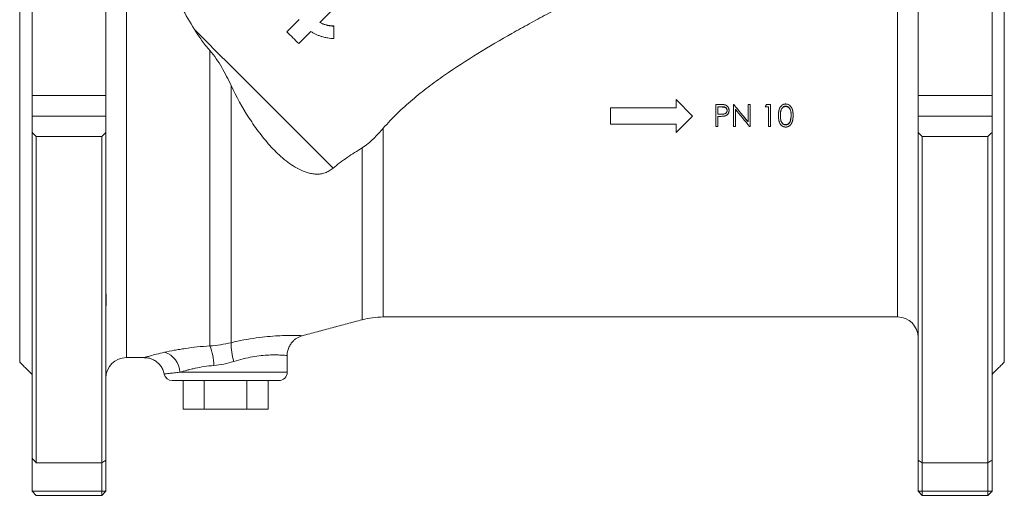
# Model space of a CAD drawing. Header units: millimetres. Extents: x 436 to 1001, y 323 to 860.
# Tile 3 of 5: x 436 to 676, y 600 to 716. Entities that reach past the tile are written whole.
import ezdxf

# ---------------------------------------------------------------- set-up
doc = ezdxf.new("R2010")
doc.units = ezdxf.units.MM

msp = doc.modelspace()

# ---------------------------------------------------------------- linework, layer by layer
at = {"color": 7, "linetype": 'Continuous', "lineweight": 15}
for p, q in [((439, 697.39), (439, 784.89)), ((457, 697.39), (457, 784.89)), ((655, 697.39), (655, 784.89)), ((673, 697.39), (673, 784.89)), ((436, 692.39), (436, 752.39)), ((676, 692.39), (676, 752.39)), ((462, 633.48), (462, 747.63)), ((650, 692.39), (650, 741.39)), ((509.18, 715.2), (518.67, 724.69)), ((504.12, 715.9), (501.15, 712.92)), ((504.03, 710.05), (507, 713.02)), ((482.37, 636.33), (482.37, 708.36)), ((487.54, 637.11), (487.54, 699.83)), ((439, 697.39), (457, 697.39)), ((439, 697.39), (439, 692.39)), ((457, 692.39), (457, 697.39)), ((596, 696.39), (596, 694.39)), ((600, 692.39), (596, 696.39)), ((655, 697.39), (673, 697.39)), ((655, 697.39), (655, 692.39)), ((673, 692.39), (673, 697.39)), ((580, 694.39), (580, 690.39)), ((596, 694.39), (580, 694.39)), ((605.67, 695.2), (606.7, 695.2)), ((605.67, 689.84), (605.67, 695.2)), ((607.1, 694.65), (606.14, 694.65)), ((606.14, 692.86), (606.14, 694.65)), ((607.1, 694.6), (606.14, 694.6)), ((609.98, 689.84), (609.98, 695.2)), ((609.98, 695.2), (610.08, 695.2)), ((610.45, 689.84), (610.45, 694.05)), ((613.55, 690.98), (613.55, 695.2)), ((613.55, 695.2), (614.02, 695.2)), ((614.02, 689.84), (614.02, 695.2)), ((618.53, 694.65), (617.72, 694.65)), ((618.53, 694.6), (617.72, 694.6)), ((618.03, 695.2), (619, 695.2)), ((618.53, 689.84), (618.53, 694.65)), ((619, 689.84), (619, 695.2)), ((436, 632.39), (436, 692.39)), ((439, 692.39), (457, 692.39)), ((439, 688.35), (439, 692.39)), ((457, 692.39), (457, 688.35)), ((596, 688.39), (600, 692.39)), ((606.52, 692.32), (606.14, 692.32)), ((606.14, 689.84), (606.14, 692.32)), ((650, 643.39), (650, 692.39)), ((655, 692.39), (673, 692.39)), ((655, 688.35), (655, 692.39)), ((673, 692.39), (673, 688.35)), ((676, 632.39), (676, 692.39)), ((524.63, 643.39), (524.63, 689.44)), ((580, 690.39), (596, 690.39)), ((596, 690.39), (596, 688.39)), ((606.14, 689.84), (605.67, 689.84)), ((610.45, 689.84), (609.98, 689.84)), ((614.02, 689.84), (613.91, 689.84)), ((619, 689.84), (618.53, 689.84)), ((439, 608.93), (439, 688.35)), ((440, 687.39), (440, 607.84)), ((440, 687.39), (456, 687.39)), ((456, 607.84), (456, 687.39)), ((457, 688.35), (457, 608.49)), ((655, 608.49), (655, 688.35)), ((656, 687.39), (656, 607.84)), ((656, 687.39), (672, 687.39)), ((672, 607.84), (672, 687.39)), ((673, 688.35), (673, 608.49)), ((519.46, 642.71), (519.46, 684.62)), ((475.04, 629.89), (501.2, 629.89)), ((499.2, 627.89), (473.2, 627.89)), ((475.81, 620.89), (475.81, 627.89)), ((481, 620.89), (481, 627.89)), ((491.39, 620.89), (491.39, 627.89)), ((496.59, 620.89), (496.59, 627.89)), ((475.81, 620.89), (481, 620.89)), ((481, 620.89), (491.39, 620.89)), ((491.39, 620.89), (496.59, 620.89)), ((439, 608.93), (439, 600.89)), ((456, 607.84), (440, 607.84)), ((456, 600.89), (456, 607.84)), ((457, 608.49), (457, 600.89)), ((655, 600.89), (655, 608.49)), ((656, 607.84), (672, 607.84)), ((656, 607.84), (656, 600.89)), ((672, 600.89), (672, 607.84)), ((673, 608.49), (673, 600.89)), ((439, 600.89), (456, 600.89)), ((439, 600.89), (440, 599.89)), ((456, 600.89), (457, 600.89)), ((456, 600.89), (456, 599.89)), ((456, 599.89), (457, 600.89)), ((655, 600.89), (656, 600.89)), ((655, 600.89), (656, 599.89)), ((656, 600.89), (672, 600.89)), ((656, 599.89), (656, 600.89)), ((673, 600.89), (672, 600.89)), ((672, 599.89), (672, 600.89)), ((672, 599.89), (673, 600.89)), ((456, 599.89), (440, 599.89)), ((672, 599.89), (656, 599.89))]:
    msp.add_line(p, q, dxfattribs=at)
at = {"color": 7, "linetype": 'Continuous', "lineweight": 15, "flags": 128}
for points in [[(512.4, 679.68), (509.83, 682.25), (507.17, 684.91), (504.43, 687.65), (501.63, 690.46), (498.77, 693.31), (495.88, 696.21), (492.96, 699.12), (490.04, 702.04), (487.13, 704.96), (484.24, 707.85), (481.38, 710.7), (478.58, 713.5)], [(504.03, 710.05), (503.67, 710.41), (503.31, 710.77), (502.95, 711.13), (502.59, 711.49), (502.23, 711.85), (501.87, 712.2), (501.51, 712.56), (501.15, 712.92)]]:
    msp.add_lwpolyline(points, dxfattribs=at)
at = {"color": 7, "linetype": 'Continuous', "lineweight": 15}
for centre, radius, start, end in [((524.63, 623.39), 20, 90, 105), ((650, 638.39), 5, 0, 90), ((470.87, 631.54), 12.46, 0.1518, 22.6207), ((504.81, 637.17), 17.27, 180.1809, 195.5837), ((469.71, 629.7), 5.34, 2.1088, 72.3991), ((462, 628.48), 5, 90, 180), ((473.2, 629.89), 2, 191.8077, 270), ((499.2, 629.89), 2, 270, 0)]:
    msp.add_arc(centre, radius, start, end, dxfattribs=at)
for points, knots in [([(462, 747.63), (462.17, 747.25), (462.34, 746.85), (462.73, 745.97), (462.93, 745.51), (463.58, 744.05), (464.05, 742.98), (465.09, 740.66), (465.65, 739.41), (466.56, 737.39), (466.88, 736.7), (467.53, 735.27), (467.86, 734.54), (468.89, 732.31), (469.61, 730.75), (471.14, 727.54), (471.94, 725.87), (473.21, 723.3), (473.65, 722.42), (474.56, 720.66), (475.02, 719.77), (476.45, 717.1), (477.46, 715.3), (478.58, 713.5)], [0, 0, 0, 0, 0.0625, 0.0625, 0.125, 0.125, 0.25, 0.25, 0.375, 0.375, 0.4375, 0.4375, 0.5, 0.5, 0.625, 0.625, 0.75, 0.75, 0.8125, 0.8125, 0.875, 0.875, 1, 1, 1, 1]), ([(524.63, 689.44), (525.71, 690.69), (526.85, 691.88), (528.63, 693.61), (529.23, 694.17), (530.46, 695.29), (531.09, 695.83), (532.99, 697.44), (534.27, 698.47), (536.88, 700.46), (538.21, 701.42), (542.21, 704.21), (544.93, 705.97), (550.43, 709.35), (553.2, 710.98), (557.39, 713.34), (558.79, 714.12), (561.59, 715.65), (563, 716.41), (567.21, 718.65), (570.01, 720.1), (575.57, 722.92), (578.33, 724.3), (583.79, 726.98), (586.5, 728.29), (589.16, 729.57)], [0, 0, 0, 0, 0.0625, 0.0625, 0.09375, 0.09375, 0.125, 0.125, 0.1875, 0.1875, 0.25, 0.25, 0.375, 0.375, 0.5, 0.5, 0.5625, 0.5625, 0.625, 0.625, 0.75, 0.75, 0.875, 0.875, 1, 1, 1, 1]), ([(512.49, 714.39), (511.9, 714.39), (511.33, 714.46), (510.21, 714.74), (509.67, 714.95), (509.16, 715.23)], [0, 0, 0, 0, 0.5, 0.5, 1, 1, 1, 1]), ([(512.55, 714.33), (512.46, 714.33), (512.3, 714.33), (512.05, 714.35), (511.8, 714.37), (511.55, 714.41), (511.3, 714.45), (511.06, 714.5), (510.75, 714.57), (510.39, 714.68), (509.98, 714.83), (509.58, 715), (509.32, 715.14), (509.18, 715.2)], [0, 0, 0, 0, 0.071501, 0.142788, 0.213949, 0.285075, 0.356253, 0.427572, 0.499121, 0.624279, 0.749164, 0.874248, 1, 1, 1, 1]), ([(482.37, 708.36), (481.65, 709.17), (480.98, 710.01), (480.04, 711.3), (479.73, 711.74), (479.14, 712.61), (478.86, 713.06), (478.58, 713.5)], [0, 0, 0, 0, 0.5, 0.5, 0.75, 0.75, 1, 1, 1, 1]), ([(507, 713.02), (507.1, 712.95), (507.31, 712.82), (507.74, 712.57), (508.28, 712.28), (508.96, 711.99), (509.74, 711.72), (510.46, 711.54), (511.18, 711.41), (511.71, 711.35), (512.2, 711.32), (512.44, 711.32), (512.56, 711.31)], [0, 0, 0, 0, 0.062733, 0.125416, 0.250661, 0.375927, 0.501019, 0.667576, 0.750831, 0.875471, 0.937728, 1, 1, 1, 1]), ([(487.54, 699.83), (486.83, 701.33), (486.07, 702.82), (484.81, 704.98), (484.37, 705.69), (483.42, 707.08), (482.91, 707.74), (482.37, 708.36)], [0, 0, 0, 0, 0.5, 0.5, 0.75, 0.75, 1, 1, 1, 1]), ([(487.54, 699.83), (488.85, 697.08), (490.3, 694.43), (492.33, 691.28), (492.75, 690.66), (493.6, 689.43), (494.04, 688.83), (495.4, 687.04), (496.34, 685.91), (498.32, 683.76), (499.37, 682.75), (501.05, 681.36), (501.63, 680.92), (502.82, 680.12), (503.44, 679.74), (504.73, 679.09), (505.39, 678.81), (506.42, 678.5), (506.78, 678.41), (507.5, 678.28), (507.87, 678.24), (508.6, 678.21), (508.97, 678.23), (509.72, 678.33), (510.08, 678.42), (510.79, 678.66), (511.14, 678.82), (511.8, 679.2), (512.12, 679.43), (512.4, 679.68)], [0, 0, 0, 0, 0.25, 0.25, 0.3125, 0.3125, 0.375, 0.375, 0.5, 0.5, 0.625, 0.625, 0.6875, 0.6875, 0.75, 0.75, 0.8125, 0.8125, 0.84375, 0.84375, 0.875, 0.875, 0.90625, 0.90625, 0.9375, 0.9375, 0.96875, 0.96875, 1, 1, 1, 1]), ([(606.7, 695.2), (606.82, 695.2), (606.93, 695.2), (607.02, 695.2), (607.03, 695.2), (607.05, 695.19), (607.05, 695.19), (607.07, 695.19), (607.07, 695.19), (607.11, 695.19), (607.13, 695.19), (607.18, 695.19), (607.21, 695.19), (607.24, 695.19), (607.26, 695.19), (607.27, 695.19), (607.28, 695.19), (607.29, 695.19), (607.29, 695.19), (607.3, 695.19), (607.3, 695.19), (607.36, 695.18), (607.42, 695.18), (607.49, 695.17), (607.52, 695.17), (607.55, 695.17), (607.56, 695.17), (607.58, 695.17), (607.58, 695.17), (607.59, 695.17), (607.59, 695.17), (607.6, 695.17), (607.6, 695.17), (607.63, 695.16), (607.65, 695.16), (607.69, 695.16), (607.7, 695.15), (607.72, 695.15), (607.73, 695.15), (607.74, 695.15), (607.74, 695.15), (607.79, 695.14), (607.84, 695.13), (607.9, 695.12)], [0, 0, 0, 0, 0.25, 0.25, 0.28125, 0.28125, 0.296875, 0.296875, 0.3125, 0.3125, 0.375, 0.375, 0.4375, 0.4375, 0.46875, 0.46875, 0.484375, 0.484375, 0.492188, 0.492188, 0.5, 0.5, 0.625, 0.625, 0.6875, 0.6875, 0.71875, 0.71875, 0.734375, 0.734375, 0.742188, 0.742188, 0.75, 0.75, 0.8125, 0.8125, 0.84375, 0.84375, 0.859375, 0.859375, 0.875, 0.875, 1, 1, 1, 1]), ([(608.43, 693.76), (608.43, 693.71), (608.43, 693.67), (608.42, 693.64), (608.42, 693.64), (608.42, 693.63), (608.42, 693.63), (608.42, 693.62), (608.42, 693.62), (608.42, 693.6), (608.42, 693.59), (608.41, 693.56), (608.41, 693.55), (608.39, 693.49), (608.38, 693.45), (608.35, 693.38), (608.33, 693.34), (608.3, 693.29), (608.29, 693.28), (608.27, 693.25), (608.26, 693.23), (608.22, 693.18), (608.19, 693.15), (608.13, 693.1), (608.1, 693.07), (608.04, 693.03), (608.01, 693.01), (607.94, 692.97), (607.9, 692.96), (607.83, 692.93), (607.79, 692.92), (607.75, 692.91), (607.75, 692.91), (607.75, 692.91), (607.75, 692.91), (607.74, 692.91), (607.74, 692.91), (607.72, 692.91), (607.71, 692.9), (607.68, 692.9), (607.66, 692.9), (607.63, 692.89), (607.62, 692.89), (607.6, 692.88), (607.59, 692.88), (607.56, 692.88), (607.54, 692.88), (607.51, 692.87), (607.49, 692.87), (607.46, 692.87), (607.44, 692.87), (607.39, 692.86), (607.35, 692.86), (607.29, 692.86), (607.28, 692.86), (607.26, 692.86), (607.26, 692.86), (607.25, 692.86), (607.24, 692.86), (607.22, 692.85), (607.21, 692.85), (607.15, 692.85), (607.11, 692.85), (607.06, 692.85)], [0, 0, 0, 0, 0.0625, 0.0625, 0.066406, 0.066406, 0.070312, 0.070312, 0.078125, 0.078125, 0.09375, 0.09375, 0.125, 0.125, 0.1875, 0.1875, 0.25, 0.25, 0.28125, 0.28125, 0.3125, 0.3125, 0.375, 0.375, 0.4375, 0.4375, 0.5, 0.5, 0.5625, 0.5625, 0.625, 0.625, 0.628906, 0.628906, 0.632812, 0.632812, 0.640625, 0.640625, 0.65625, 0.65625, 0.6875, 0.6875, 0.703125, 0.703125, 0.71875, 0.71875, 0.75, 0.75, 0.78125, 0.78125, 0.8125, 0.8125, 0.875, 0.875, 0.890625, 0.890625, 0.898438, 0.898438, 0.90625, 0.90625, 0.9375, 0.9375, 1, 1, 1, 1]), ([(607.1, 694.65), (607.2, 694.65), (607.27, 694.65), (607.33, 694.65), (607.33, 694.65), (607.34, 694.65), (607.34, 694.65), (607.35, 694.64), (607.35, 694.64), (607.37, 694.64), (607.38, 694.64), (607.41, 694.64), (607.43, 694.64), (607.48, 694.64), (607.52, 694.63), (607.56, 694.63), (607.56, 694.63), (607.57, 694.63), (607.57, 694.63), (607.58, 694.63), (607.58, 694.63), (607.6, 694.62), (607.61, 694.62), (607.64, 694.62), (607.66, 694.61), (607.71, 694.61), (607.75, 694.6), (607.78, 694.59), (607.78, 694.59), (607.79, 694.59), (607.79, 694.59), (607.8, 694.59), (607.8, 694.59), (607.82, 694.58), (607.83, 694.58), (607.85, 694.57), (607.87, 694.56), (607.93, 694.54), (607.96, 694.53), (608, 694.51), (608.01, 694.5), (608.02, 694.5), (608.03, 694.49), (608.05, 694.48), (608.07, 694.47), (608.11, 694.43), (608.14, 694.41), (608.22, 694.33), (608.27, 694.27), (608.32, 694.18), (608.33, 694.17), (608.35, 694.13), (608.36, 694.11), (608.38, 694.06), (608.39, 694.03), (608.41, 693.95), (608.42, 693.91), (608.42, 693.87), (608.42, 693.87), (608.42, 693.87), (608.42, 693.87), (608.42, 693.86), (608.43, 693.86), (608.43, 693.85), (608.43, 693.84), (608.43, 693.81), (608.43, 693.79), (608.43, 693.76)], [0, 0, 0, 0, 0.125, 0.125, 0.128906, 0.128906, 0.132812, 0.132812, 0.140625, 0.140625, 0.15625, 0.15625, 0.1875, 0.1875, 0.25, 0.25, 0.253906, 0.253906, 0.257812, 0.257812, 0.265625, 0.265625, 0.28125, 0.28125, 0.3125, 0.3125, 0.375, 0.375, 0.378906, 0.378906, 0.382812, 0.382812, 0.390625, 0.390625, 0.40625, 0.40625, 0.4375, 0.4375, 0.5, 0.5, 0.515625, 0.515625, 0.53125, 0.53125, 0.5625, 0.5625, 0.625, 0.625, 0.75, 0.75, 0.78125, 0.78125, 0.8125, 0.8125, 0.875, 0.875, 0.9375, 0.9375, 0.941406, 0.941406, 0.945312, 0.945312, 0.953125, 0.953125, 0.96875, 0.96875, 1, 1, 1, 1]), ([(607.1, 694.6), (607.18, 694.6), (607.33, 694.6), (607.55, 694.59), (607.78, 694.55), (607.99, 694.48), (608.18, 694.35), (608.32, 694.17), (608.4, 693.99), (608.43, 693.85), (608.43, 693.77), (608.43, 693.73)], [0, 0, 0, 0, 0.125199, 0.250382, 0.375509, 0.500389, 0.622866, 0.750062, 0.874867, 0.93741, 1, 1, 1, 1]), ([(608.9, 693.76), (608.9, 693.71), (608.9, 693.67), (608.9, 693.64), (608.9, 693.63), (608.9, 693.63), (608.9, 693.62), (608.9, 693.61), (608.9, 693.6), (608.89, 693.57), (608.89, 693.55), (608.89, 693.51), (608.88, 693.49), (608.88, 693.45), (608.87, 693.43), (608.86, 693.39), (608.86, 693.37), (608.85, 693.34), (608.85, 693.33), (608.85, 693.32), (608.85, 693.31), (608.84, 693.31), (608.84, 693.3), (608.82, 693.22), (608.79, 693.15), (608.74, 693.04), (608.72, 693.01), (608.68, 692.94), (608.65, 692.91), (608.58, 692.82), (608.53, 692.76), (608.44, 692.69), (608.41, 692.66), (608.36, 692.63), (608.35, 692.62), (608.32, 692.6), (608.3, 692.59), (608.25, 692.56), (608.22, 692.54), (608.17, 692.51), (608.15, 692.5), (608.11, 692.49), (608.09, 692.48), (608.06, 692.47), (608.04, 692.46), (608.01, 692.45), (608, 692.45), (607.99, 692.44), (607.98, 692.44), (607.98, 692.44), (607.98, 692.44), (607.97, 692.44), (607.97, 692.44), (607.94, 692.43), (607.9, 692.42), (607.85, 692.4)], [0, 0, 0, 0, 0.0625, 0.0625, 0.070312, 0.070312, 0.078125, 0.078125, 0.09375, 0.09375, 0.125, 0.125, 0.15625, 0.15625, 0.1875, 0.1875, 0.21875, 0.21875, 0.234375, 0.234375, 0.242188, 0.242188, 0.25, 0.25, 0.375, 0.375, 0.4375, 0.4375, 0.5, 0.5, 0.625, 0.625, 0.6875, 0.6875, 0.71875, 0.71875, 0.75, 0.75, 0.8125, 0.8125, 0.84375, 0.84375, 0.875, 0.875, 0.90625, 0.90625, 0.921875, 0.921875, 0.929688, 0.929688, 0.933594, 0.933594, 0.9375, 0.9375, 1, 1, 1, 1]), ([(608.9, 693.74), (608.9, 693.7), (608.9, 693.62), (608.88, 693.47), (608.83, 693.2), (608.65, 692.85), (608.36, 692.6), (608.11, 692.48), (607.97, 692.43), (607.89, 692.41), (607.85, 692.4)], [0, 0, 0, 0, 0.065305, 0.123687, 0.250647, 0.499931, 0.749322, 0.874613, 0.9373, 1, 1, 1, 1]), ([(607.9, 695.12), (607.92, 695.11), (607.94, 695.11), (607.97, 695.1), (607.98, 695.09), (607.99, 695.09), (607.99, 695.09), (608, 695.09), (608, 695.09), (608, 695.09), (608, 695.09), (608.04, 695.07), (608.07, 695.06), (608.15, 695.03), (608.18, 695.01), (608.23, 694.99), (608.25, 694.98), (608.28, 694.96), (608.29, 694.95), (608.37, 694.9), (608.43, 694.85), (608.51, 694.77), (608.54, 694.74), (608.59, 694.69), (608.62, 694.66), (608.66, 694.6), (608.68, 694.56), (608.71, 694.52), (608.72, 694.5), (608.74, 694.47), (608.74, 694.47), (608.75, 694.45), (608.76, 694.44), (608.8, 694.36), (608.82, 694.29), (608.85, 694.18), (608.86, 694.15), (608.88, 694.07), (608.88, 694.03), (608.89, 693.97), (608.89, 693.95), (608.9, 693.92), (608.9, 693.92), (608.9, 693.9), (608.9, 693.9), (608.9, 693.89), (608.9, 693.89), (608.9, 693.88), (608.9, 693.88), (608.9, 693.85), (608.9, 693.81), (608.9, 693.76)], [0, 0, 0, 0, 0.03125, 0.03125, 0.046875, 0.046875, 0.054688, 0.054688, 0.058594, 0.058594, 0.0625, 0.0625, 0.125, 0.125, 0.1875, 0.1875, 0.21875, 0.21875, 0.25, 0.25, 0.375, 0.375, 0.4375, 0.4375, 0.5, 0.5, 0.5625, 0.5625, 0.59375, 0.59375, 0.609375, 0.609375, 0.625, 0.625, 0.75, 0.75, 0.8125, 0.8125, 0.875, 0.875, 0.90625, 0.90625, 0.921875, 0.921875, 0.929688, 0.929688, 0.933594, 0.933594, 0.9375, 0.9375, 1, 1, 1, 1]), ([(620.95, 692.52), (620.95, 692.57), (620.95, 692.62), (620.95, 692.68), (620.95, 692.69), (620.95, 692.72), (620.95, 692.73), (620.95, 692.74), (620.95, 692.74), (620.95, 692.75), (620.95, 692.75), (620.95, 692.75), (620.95, 692.75), (620.95, 692.79), (620.96, 692.83), (620.96, 692.91), (620.96, 692.95), (620.97, 693.07), (620.97, 693.15), (620.98, 693.26), (620.99, 693.3), (620.99, 693.36), (621, 693.38), (621, 693.41), (621, 693.42), (621, 693.43), (621, 693.44), (621, 693.45), (621, 693.45), (621.01, 693.5), (621.02, 693.54), (621.03, 693.6), (621.03, 693.62), (621.03, 693.64), (621.04, 693.65), (621.04, 693.67), (621.04, 693.68), (621.06, 693.76), (621.07, 693.84), (621.12, 693.99), (621.14, 694.07), (621.18, 694.18), (621.19, 694.21), (621.22, 694.29), (621.24, 694.32), (621.29, 694.42), (621.32, 694.49), (621.39, 694.59), (621.41, 694.63), (621.44, 694.67), (621.46, 694.69), (621.47, 694.71), (621.48, 694.72), (621.49, 694.74), (621.5, 694.74), (621.55, 694.81), (621.61, 694.87), (621.67, 694.93), (621.69, 694.95), (621.72, 694.97), (621.73, 694.99), (621.76, 695.01), (621.78, 695.02), (621.81, 695.04), (621.82, 695.05), (621.87, 695.09), (621.9, 695.11), (621.95, 695.14), (621.97, 695.15), (622, 695.17), (622.02, 695.17), (622.07, 695.2), (622.1, 695.21), (622.16, 695.24), (622.18, 695.24), (622.2, 695.25), (622.21, 695.26), (622.23, 695.26), (622.24, 695.27), (622.29, 695.28), (622.33, 695.29), (622.38, 695.3), (622.4, 695.31), (622.44, 695.31), (622.46, 695.32), (622.5, 695.32), (622.52, 695.33), (622.54, 695.33), (622.55, 695.33), (622.57, 695.33), (622.57, 695.33), (622.58, 695.33), (622.58, 695.33), (622.59, 695.33), (622.59, 695.33), (622.62, 695.33), (622.65, 695.33), (622.71, 695.34)], [0, 0, 0, 0, 0.03125, 0.03125, 0.046875, 0.046875, 0.054688, 0.054688, 0.058594, 0.058594, 0.060547, 0.060547, 0.0625, 0.0625, 0.09375, 0.09375, 0.125, 0.125, 0.1875, 0.1875, 0.21875, 0.21875, 0.234375, 0.234375, 0.242188, 0.242188, 0.246094, 0.246094, 0.25, 0.25, 0.28125, 0.28125, 0.296875, 0.296875, 0.304688, 0.304688, 0.3125, 0.3125, 0.375, 0.375, 0.4375, 0.4375, 0.46875, 0.46875, 0.5, 0.5, 0.5625, 0.5625, 0.59375, 0.59375, 0.609375, 0.609375, 0.617188, 0.617188, 0.625, 0.625, 0.6875, 0.6875, 0.703125, 0.703125, 0.71875, 0.71875, 0.734375, 0.734375, 0.75, 0.75, 0.78125, 0.78125, 0.796875, 0.796875, 0.8125, 0.8125, 0.84375, 0.84375, 0.859375, 0.859375, 0.867188, 0.867188, 0.875, 0.875, 0.90625, 0.90625, 0.921875, 0.921875, 0.9375, 0.9375, 0.953125, 0.953125, 0.960938, 0.960938, 0.964844, 0.964844, 0.966797, 0.966797, 0.96875, 0.96875, 1, 1, 1, 1]), ([(621.42, 692.52), (621.42, 692.6), (621.42, 692.67), (621.42, 692.73), (621.42, 692.74), (621.42, 692.76), (621.42, 692.78), (621.43, 692.82), (621.43, 692.85), (621.43, 692.91), (621.43, 692.95), (621.44, 693.01), (621.44, 693.05), (621.45, 693.14), (621.45, 693.2), (621.46, 693.26), (621.46, 693.27), (621.46, 693.27), (621.46, 693.28), (621.46, 693.29), (621.46, 693.3), (621.47, 693.33), (621.47, 693.34), (621.47, 693.39), (621.48, 693.41), (621.48, 693.44), (621.48, 693.45), (621.49, 693.47), (621.49, 693.47), (621.49, 693.5), (621.49, 693.51), (621.5, 693.55), (621.51, 693.59), (621.52, 693.65), (621.53, 693.68), (621.54, 693.74), (621.55, 693.77), (621.56, 693.8), (621.57, 693.81), (621.57, 693.83), (621.57, 693.83), (621.58, 693.85), (621.58, 693.87), (621.6, 693.91), (621.61, 693.94), (621.67, 694.09), (621.73, 694.19), (621.8, 694.29), (621.81, 694.3), (621.82, 694.31), (621.82, 694.32), (621.84, 694.34), (621.85, 694.35), (621.88, 694.39), (621.9, 694.41), (621.96, 694.48), (622.01, 694.51), (622.06, 694.55), (622.07, 694.56), (622.08, 694.57), (622.08, 694.57), (622.1, 694.59), (622.12, 694.6), (622.16, 694.62), (622.18, 694.64), (622.26, 694.68), (622.31, 694.71), (622.38, 694.73), (622.4, 694.74), (622.43, 694.74), (622.44, 694.75), (622.48, 694.76), (622.51, 694.77), (622.54, 694.77), (622.54, 694.77), (622.55, 694.77), (622.55, 694.77), (622.55, 694.77), (622.56, 694.77), (622.56, 694.77), (622.57, 694.77), (622.59, 694.78), (622.6, 694.78), (622.65, 694.78), (622.68, 694.78), (622.72, 694.79)], [0, 0, 0, 0, 0.0625, 0.0625, 0.078125, 0.078125, 0.09375, 0.09375, 0.125, 0.125, 0.15625, 0.15625, 0.1875, 0.1875, 0.25, 0.25, 0.253906, 0.253906, 0.257812, 0.257812, 0.265625, 0.265625, 0.28125, 0.28125, 0.3125, 0.3125, 0.320312, 0.320312, 0.328125, 0.328125, 0.34375, 0.34375, 0.375, 0.375, 0.40625, 0.40625, 0.4375, 0.4375, 0.445312, 0.445312, 0.453125, 0.453125, 0.46875, 0.46875, 0.5, 0.5, 0.625, 0.625, 0.632812, 0.632812, 0.640625, 0.640625, 0.65625, 0.65625, 0.6875, 0.6875, 0.75, 0.75, 0.757812, 0.757812, 0.765625, 0.765625, 0.78125, 0.78125, 0.8125, 0.8125, 0.875, 0.875, 0.890625, 0.890625, 0.90625, 0.90625, 0.9375, 0.9375, 0.939453, 0.939453, 0.941406, 0.941406, 0.945312, 0.945312, 0.953125, 0.953125, 0.96875, 0.96875, 1, 1, 1, 1]), ([(621.42, 692.52), (621.42, 692.58), (621.42, 692.7), (621.43, 692.94), (621.45, 693.18), (621.48, 693.42), (621.51, 693.59), (621.56, 693.77), (621.64, 693.99), (621.76, 694.21), (621.91, 694.39), (622.05, 694.51), (622.2, 694.61), (622.37, 694.68), (622.54, 694.73), (622.66, 694.74), (622.72, 694.74)], [0, 0, 0, 0, 0.066016, 0.122712, 0.250152, 0.312691, 0.375225, 0.437749, 0.500268, 0.625082, 0.688697, 0.750034, 0.814415, 0.875036, 0.937485, 1, 1, 1, 1]), ([(622.71, 695.34), (622.73, 695.34), (622.75, 695.33), (622.78, 695.33), (622.79, 695.33), (622.8, 695.33), (622.81, 695.33), (622.81, 695.33), (622.81, 695.33), (622.82, 695.33), (622.82, 695.33), (622.84, 695.33), (622.86, 695.33), (622.9, 695.33), (622.92, 695.32), (623.01, 695.31), (623.09, 695.29), (623.24, 695.25), (623.31, 695.22), (623.41, 695.17), (623.45, 695.15), (623.5, 695.12), (623.52, 695.11), (623.55, 695.09), (623.56, 695.08), (623.7, 694.98), (623.82, 694.88), (623.96, 694.7), (624.01, 694.64), (624.08, 694.54), (624.1, 694.51), (624.14, 694.43), (624.16, 694.4), (624.2, 694.32), (624.21, 694.29), (624.24, 694.23), (624.24, 694.21), (624.26, 694.18), (624.27, 694.16), (624.29, 694.11), (624.3, 694.08), (624.32, 694.02), (624.33, 694), (624.34, 693.97), (624.34, 693.96), (624.34, 693.95), (624.34, 693.94), (624.35, 693.93), (624.35, 693.93), (624.37, 693.85), (624.39, 693.78), (624.42, 693.67), (624.42, 693.63), (624.44, 693.57), (624.44, 693.55), (624.44, 693.51), (624.45, 693.5), (624.45, 693.49), (624.45, 693.48), (624.45, 693.47), (624.45, 693.47), (624.46, 693.39), (624.47, 693.31), (624.49, 693.19), (624.49, 693.15), (624.5, 693.09), (624.5, 693.07), (624.5, 693.04), (624.5, 693.03), (624.5, 693.01), (624.5, 693), (624.51, 692.95), (624.51, 692.92), (624.51, 692.86), (624.51, 692.84), (624.51, 692.81), (624.51, 692.8), (624.51, 692.78), (624.51, 692.78), (624.51, 692.77), (624.51, 692.77), (624.51, 692.76), (624.51, 692.76), (624.52, 692.7), (624.52, 692.62), (624.52, 692.52)], [0, 0, 0, 0, 0.015625, 0.015625, 0.023438, 0.023438, 0.027344, 0.027344, 0.029297, 0.029297, 0.03125, 0.03125, 0.046875, 0.046875, 0.0625, 0.0625, 0.125, 0.125, 0.1875, 0.1875, 0.21875, 0.21875, 0.234375, 0.234375, 0.25, 0.25, 0.375, 0.375, 0.4375, 0.4375, 0.46875, 0.46875, 0.5, 0.5, 0.53125, 0.53125, 0.546875, 0.546875, 0.5625, 0.5625, 0.59375, 0.59375, 0.609375, 0.609375, 0.617188, 0.617188, 0.621094, 0.621094, 0.625, 0.625, 0.6875, 0.6875, 0.71875, 0.71875, 0.734375, 0.734375, 0.742188, 0.742188, 0.746094, 0.746094, 0.75, 0.75, 0.8125, 0.8125, 0.84375, 0.84375, 0.859375, 0.859375, 0.867188, 0.867188, 0.875, 0.875, 0.90625, 0.90625, 0.921875, 0.921875, 0.929688, 0.929688, 0.933594, 0.933594, 0.935547, 0.935547, 0.9375, 0.9375, 1, 1, 1, 1]), ([(622.72, 694.79), (622.8, 694.78), (622.86, 694.78), (622.9, 694.77), (622.9, 694.77), (622.91, 694.77), (622.91, 694.77), (622.92, 694.77), (622.92, 694.77), (622.93, 694.77), (622.94, 694.76), (622.96, 694.76), (622.97, 694.76), (623.02, 694.74), (623.05, 694.73), (623.08, 694.72), (623.09, 694.72), (623.1, 694.71), (623.11, 694.71), (623.13, 694.7), (623.14, 694.7), (623.18, 694.68), (623.21, 694.66), (623.25, 694.64), (623.27, 694.63), (623.29, 694.61), (623.3, 694.61), (623.34, 694.58), (623.37, 694.56), (623.44, 694.51), (623.48, 694.47), (623.57, 694.38), (623.61, 694.33), (623.65, 694.27), (623.66, 694.26), (623.67, 694.24), (623.68, 694.22), (623.7, 694.19), (623.72, 694.16), (623.76, 694.08), (623.79, 694.02), (623.82, 693.96), (623.82, 693.96), (623.82, 693.95), (623.82, 693.95), (623.82, 693.94), (623.83, 693.93), (623.83, 693.91), (623.84, 693.9), (623.86, 693.86), (623.87, 693.83), (623.89, 693.74), (623.91, 693.68), (623.93, 693.61), (623.93, 693.6), (623.94, 693.59), (623.94, 693.58), (623.95, 693.56), (623.95, 693.54), (623.96, 693.5), (623.96, 693.47), (623.98, 693.37), (623.99, 693.31), (624, 693.25), (624, 693.24), (624, 693.23), (624, 693.22), (624.01, 693.2), (624.01, 693.19), (624.01, 693.14), (624.02, 693.11), (624.03, 693), (624.03, 692.94), (624.04, 692.89), (624.04, 692.88), (624.04, 692.88), (624.04, 692.88), (624.04, 692.87), (624.04, 692.86), (624.04, 692.85), (624.04, 692.84), (624.04, 692.8), (624.04, 692.77), (624.04, 692.68), (624.05, 692.61), (624.05, 692.52)], [0, 0, 0, 0, 0.0625, 0.0625, 0.064453, 0.064453, 0.066406, 0.066406, 0.070312, 0.070312, 0.078125, 0.078125, 0.09375, 0.09375, 0.125, 0.125, 0.132812, 0.132812, 0.140625, 0.140625, 0.15625, 0.15625, 0.1875, 0.1875, 0.203125, 0.203125, 0.21875, 0.21875, 0.25, 0.25, 0.3125, 0.3125, 0.375, 0.375, 0.390625, 0.390625, 0.40625, 0.40625, 0.4375, 0.4375, 0.5, 0.5, 0.503906, 0.503906, 0.507812, 0.507812, 0.515625, 0.515625, 0.53125, 0.53125, 0.5625, 0.5625, 0.625, 0.625, 0.632812, 0.632812, 0.640625, 0.640625, 0.65625, 0.65625, 0.6875, 0.6875, 0.75, 0.75, 0.757812, 0.757812, 0.765625, 0.765625, 0.78125, 0.78125, 0.8125, 0.8125, 0.875, 0.875, 0.878906, 0.878906, 0.882812, 0.882812, 0.890625, 0.890625, 0.90625, 0.90625, 0.9375, 0.9375, 1, 1, 1, 1]), ([(622.72, 694.74), (622.78, 694.74), (622.9, 694.73), (623.08, 694.68), (623.24, 694.6), (623.39, 694.51), (623.53, 694.39), (623.68, 694.2), (623.82, 693.93), (623.92, 693.65), (623.97, 693.41), (624, 693.24), (624.02, 693.06), (624.04, 692.89), (624.04, 692.71), (624.05, 692.59), (624.05, 692.52)], [0, 0, 0, 0, 0.062514, 0.124963, 0.18745, 0.249947, 0.31242, 0.374907, 0.49978, 0.624757, 0.687831, 0.749828, 0.81237, 0.874912, 0.925015, 1, 1, 1, 1]), ([(607.85, 692.4), (607.84, 692.4), (607.82, 692.4), (607.81, 692.39), (607.8, 692.39), (607.79, 692.39), (607.78, 692.39), (607.75, 692.38), (607.72, 692.38), (607.67, 692.37), (607.64, 692.37), (607.6, 692.36), (607.58, 692.36), (607.56, 692.36), (607.56, 692.36), (607.55, 692.35), (607.55, 692.35), (607.54, 692.35), (607.53, 692.35), (607.48, 692.35), (607.43, 692.34), (607.35, 692.34), (607.33, 692.34), (607.31, 692.34), (607.3, 692.34), (607.29, 692.33), (607.28, 692.33), (607.24, 692.33), (607.22, 692.33), (607.13, 692.33), (607.08, 692.32), (606.99, 692.32), (606.97, 692.32), (606.93, 692.32), (606.92, 692.32), (606.91, 692.32), (606.91, 692.32), (606.9, 692.32), (606.9, 692.32), (606.89, 692.32), (606.88, 692.32), (606.78, 692.32), (606.66, 692.32), (606.52, 692.32)], [0, 0, 0, 0, 0.03125, 0.03125, 0.046875, 0.046875, 0.0625, 0.0625, 0.125, 0.125, 0.1875, 0.1875, 0.21875, 0.21875, 0.226562, 0.226562, 0.234375, 0.234375, 0.25, 0.25, 0.375, 0.375, 0.40625, 0.40625, 0.421875, 0.421875, 0.4375, 0.4375, 0.5, 0.5, 0.625, 0.625, 0.6875, 0.6875, 0.703125, 0.703125, 0.710938, 0.710938, 0.71875, 0.71875, 0.75, 0.75, 1, 1, 1, 1]), ([(622.71, 689.71), (622.68, 689.71), (622.66, 689.71), (622.63, 689.71), (622.62, 689.71), (622.61, 689.71), (622.6, 689.71), (622.6, 689.71), (622.6, 689.71), (622.59, 689.71), (622.59, 689.71), (622.57, 689.71), (622.55, 689.71), (622.52, 689.72), (622.5, 689.72), (622.44, 689.73), (622.4, 689.74), (622.35, 689.75), (622.33, 689.75), (622.3, 689.76), (622.29, 689.76), (622.27, 689.77), (622.26, 689.77), (622.21, 689.79), (622.18, 689.8), (622.11, 689.82), (622.08, 689.84), (622.02, 689.87), (622, 689.88), (621.97, 689.89), (621.95, 689.9), (621.9, 689.93), (621.87, 689.95), (621.78, 690.02), (621.72, 690.07), (621.65, 690.13), (621.63, 690.15), (621.61, 690.17), (621.59, 690.19), (621.56, 690.23), (621.53, 690.26), (621.49, 690.3), (621.48, 690.32), (621.46, 690.35), (621.45, 690.37), (621.41, 690.42), (621.39, 690.45), (621.35, 690.51), (621.33, 690.55), (621.3, 690.6), (621.29, 690.62), (621.28, 690.65), (621.27, 690.67), (621.23, 690.76), (621.2, 690.83), (621.16, 690.94), (621.14, 690.97), (621.12, 691.03), (621.12, 691.05), (621.11, 691.08), (621.11, 691.09), (621.1, 691.1), (621.1, 691.11), (621.1, 691.12), (621.1, 691.12), (621.08, 691.19), (621.06, 691.26), (621.04, 691.37), (621.03, 691.41), (621.02, 691.48), (621.02, 691.5), (621.02, 691.53), (621.01, 691.54), (621.01, 691.56), (621.01, 691.56), (621.01, 691.57), (621.01, 691.57), (621.01, 691.58), (621.01, 691.58), (620.99, 691.72), (620.97, 691.87), (620.96, 692.11), (620.96, 692.19), (620.95, 692.3), (620.95, 692.32), (620.95, 692.35), (620.95, 692.36), (620.95, 692.38), (620.95, 692.38), (620.95, 692.39), (620.95, 692.39), (620.95, 692.4), (620.95, 692.4), (620.95, 692.43), (620.95, 692.47), (620.95, 692.52)], [0, 0, 0, 0, 0.015625, 0.015625, 0.023438, 0.023438, 0.027344, 0.027344, 0.029297, 0.029297, 0.03125, 0.03125, 0.046875, 0.046875, 0.0625, 0.0625, 0.09375, 0.09375, 0.109375, 0.109375, 0.117188, 0.117188, 0.125, 0.125, 0.15625, 0.15625, 0.1875, 0.1875, 0.203125, 0.203125, 0.21875, 0.21875, 0.25, 0.25, 0.3125, 0.3125, 0.328125, 0.328125, 0.34375, 0.34375, 0.375, 0.375, 0.390625, 0.390625, 0.40625, 0.40625, 0.4375, 0.4375, 0.46875, 0.46875, 0.484375, 0.484375, 0.5, 0.5, 0.5625, 0.5625, 0.59375, 0.59375, 0.609375, 0.609375, 0.617188, 0.617188, 0.621094, 0.621094, 0.625, 0.625, 0.6875, 0.6875, 0.71875, 0.71875, 0.734375, 0.734375, 0.742188, 0.742188, 0.746094, 0.746094, 0.748047, 0.748047, 0.75, 0.75, 0.875, 0.875, 0.9375, 0.9375, 0.953125, 0.953125, 0.960938, 0.960938, 0.964844, 0.964844, 0.966797, 0.966797, 0.96875, 0.96875, 1, 1, 1, 1]), ([(622.72, 690.26), (622.68, 690.26), (622.65, 690.26), (622.6, 690.26), (622.59, 690.27), (622.57, 690.27), (622.57, 690.27), (622.56, 690.27), (622.55, 690.27), (622.55, 690.27), (622.55, 690.27), (622.51, 690.28), (622.49, 690.28), (622.43, 690.3), (622.4, 690.31), (622.31, 690.34), (622.26, 690.36), (622.15, 690.42), (622.1, 690.46), (622.03, 690.51), (622.01, 690.53), (621.97, 690.56), (621.96, 690.57), (621.94, 690.59), (621.93, 690.6), (621.9, 690.63), (621.88, 690.66), (621.85, 690.69), (621.84, 690.71), (621.82, 690.73), (621.81, 690.74), (621.78, 690.78), (621.76, 690.81), (621.74, 690.84), (621.73, 690.86), (621.72, 690.88), (621.71, 690.89), (621.69, 690.93), (621.68, 690.96), (621.65, 691), (621.65, 691.02), (621.64, 691.05), (621.63, 691.06), (621.6, 691.13), (621.58, 691.19), (621.55, 691.28), (621.54, 691.3), (621.53, 691.35), (621.53, 691.36), (621.52, 691.39), (621.52, 691.4), (621.5, 691.47), (621.49, 691.53), (621.48, 691.61), (621.48, 691.63), (621.47, 691.65), (621.47, 691.66), (621.47, 691.68), (621.47, 691.69), (621.46, 691.72), (621.46, 691.75), (621.45, 691.83), (621.45, 691.89), (621.44, 691.99), (621.44, 692.03), (621.43, 692.1), (621.43, 692.13), (621.43, 692.22), (621.42, 692.28), (621.42, 692.36), (621.42, 692.37), (621.42, 692.4), (621.42, 692.41), (621.42, 692.45), (621.42, 692.48), (621.42, 692.52)], [0, 0, 0, 0, 0.03125, 0.03125, 0.046875, 0.046875, 0.054688, 0.054688, 0.058594, 0.058594, 0.0625, 0.0625, 0.09375, 0.09375, 0.125, 0.125, 0.1875, 0.1875, 0.25, 0.25, 0.28125, 0.28125, 0.296875, 0.296875, 0.3125, 0.3125, 0.34375, 0.34375, 0.359375, 0.359375, 0.375, 0.375, 0.40625, 0.40625, 0.421875, 0.421875, 0.4375, 0.4375, 0.46875, 0.46875, 0.484375, 0.484375, 0.5, 0.5, 0.5625, 0.5625, 0.59375, 0.59375, 0.609375, 0.609375, 0.625, 0.625, 0.6875, 0.6875, 0.703125, 0.703125, 0.710938, 0.710938, 0.71875, 0.71875, 0.75, 0.75, 0.8125, 0.8125, 0.84375, 0.84375, 0.875, 0.875, 0.9375, 0.9375, 0.953125, 0.953125, 0.96875, 0.96875, 1, 1, 1, 1]), ([(621.44, 692.11), (621.45, 692), (621.46, 691.66), (621.56, 691.2), (621.79, 690.78), (622.04, 690.52), (622.36, 690.34), (622.6, 690.31), (622.72, 690.3)], [0, 0, 0, 0, 0.130296, 0.416309, 0.562142, 0.708419, 0.854305, 1, 1, 1, 1]), ([(624.52, 692.52), (624.52, 692.47), (624.52, 692.43), (624.52, 692.4), (624.52, 692.4), (624.52, 692.4), (624.52, 692.4), (624.52, 692.39), (624.52, 692.39), (624.52, 692.38), (624.52, 692.37), (624.52, 692.36), (624.52, 692.35), (624.51, 692.31), (624.51, 692.29), (624.51, 692.23), (624.51, 692.2), (624.51, 692.15), (624.51, 692.14), (624.51, 692.13), (624.51, 692.12), (624.51, 692.09), (624.5, 692.07), (624.5, 692.01), (624.5, 691.97), (624.49, 691.92), (624.49, 691.91), (624.49, 691.89), (624.49, 691.88), (624.49, 691.85), (624.48, 691.83), (624.47, 691.72), (624.46, 691.64), (624.45, 691.53), (624.44, 691.5), (624.43, 691.42), (624.42, 691.39), (624.41, 691.33), (624.4, 691.31), (624.39, 691.28), (624.39, 691.27), (624.39, 691.25), (624.38, 691.24), (624.37, 691.19), (624.36, 691.15), (624.34, 691.09), (624.34, 691.08), (624.33, 691.05), (624.33, 691.04), (624.32, 691.02), (624.32, 691.02), (624.3, 690.97), (624.29, 690.93), (624.25, 690.83), (624.21, 690.75), (624.17, 690.66), (624.16, 690.65), (624.14, 690.61), (624.13, 690.59), (624.1, 690.54), (624.08, 690.5), (624.01, 690.4), (623.97, 690.34), (623.91, 690.27), (623.9, 690.26), (623.87, 690.23), (623.86, 690.21), (623.82, 690.17), (623.79, 690.14), (623.7, 690.07), (623.64, 690.02), (623.55, 689.95), (623.51, 689.93), (623.44, 689.89), (623.41, 689.87), (623.37, 689.85), (623.36, 689.85), (623.34, 689.84), (623.33, 689.84), (623.31, 689.83), (623.29, 689.82), (623.23, 689.8), (623.2, 689.78), (623.13, 689.76), (623.09, 689.75), (623.02, 689.74), (622.98, 689.73), (622.9, 689.72), (622.86, 689.71), (622.82, 689.71), (622.81, 689.71), (622.81, 689.71), (622.8, 689.71), (622.79, 689.71), (622.78, 689.71), (622.75, 689.71), (622.73, 689.71), (622.71, 689.71)], [0, 0, 0, 0, 0.03125, 0.03125, 0.032227, 0.032227, 0.033203, 0.033203, 0.035156, 0.035156, 0.039062, 0.039062, 0.046875, 0.046875, 0.0625, 0.0625, 0.09375, 0.09375, 0.101562, 0.101562, 0.109375, 0.109375, 0.125, 0.125, 0.15625, 0.15625, 0.164062, 0.164062, 0.171875, 0.171875, 0.1875, 0.1875, 0.25, 0.25, 0.28125, 0.28125, 0.3125, 0.3125, 0.328125, 0.328125, 0.335938, 0.335938, 0.34375, 0.34375, 0.375, 0.375, 0.390625, 0.390625, 0.398438, 0.398438, 0.40625, 0.40625, 0.4375, 0.4375, 0.5, 0.5, 0.515625, 0.515625, 0.53125, 0.53125, 0.5625, 0.5625, 0.625, 0.625, 0.640625, 0.640625, 0.65625, 0.65625, 0.6875, 0.6875, 0.75, 0.75, 0.78125, 0.78125, 0.8125, 0.8125, 0.820312, 0.820312, 0.828125, 0.828125, 0.84375, 0.84375, 0.875, 0.875, 0.90625, 0.90625, 0.9375, 0.9375, 0.96875, 0.96875, 0.972656, 0.972656, 0.976562, 0.976562, 0.984375, 0.984375, 1, 1, 1, 1]), ([(624.05, 692.52), (624.05, 692.48), (624.05, 692.45), (624.05, 692.42), (624.05, 692.41), (624.05, 692.41), (624.05, 692.4), (624.05, 692.4), (624.05, 692.4), (624.04, 692.38), (624.04, 692.36), (624.04, 692.29), (624.04, 692.23), (624.03, 692.06), (624.02, 691.95), (624, 691.81), (624, 691.78), (623.99, 691.73), (623.98, 691.7), (623.97, 691.62), (623.96, 691.56), (623.94, 691.49), (623.94, 691.48), (623.93, 691.45), (623.93, 691.43), (623.92, 691.39), (623.91, 691.37), (623.9, 691.34), (623.9, 691.34), (623.9, 691.33), (623.9, 691.33), (623.9, 691.33), (623.9, 691.33), (623.89, 691.32), (623.89, 691.31), (623.89, 691.3), (623.88, 691.28), (623.87, 691.24), (623.86, 691.21), (623.85, 691.17)], [0, 0, 0, 0, 0.0625, 0.0625, 0.078125, 0.078125, 0.085938, 0.085938, 0.09375, 0.09375, 0.125, 0.125, 0.25, 0.25, 0.5, 0.5, 0.5625, 0.5625, 0.625, 0.625, 0.75, 0.75, 0.78125, 0.78125, 0.8125, 0.8125, 0.875, 0.875, 0.878906, 0.878906, 0.882812, 0.882812, 0.890625, 0.890625, 0.90625, 0.90625, 0.9375, 0.9375, 1, 1, 1, 1]), ([(624.51, 692.28), (624.51, 692.28), (624.51, 692.28), (624.51, 692.28), (624.51, 692.28)], [0, 0, 0, 0, 0.5, 1, 1, 1, 1]), ([(524.63, 689.44), (523.86, 688.55), (523.07, 687.69), (521.8, 686.45), (521.36, 686.05), (520.44, 685.28), (519.96, 684.93), (519.46, 684.62)], [0, 0, 0, 0, 0.5, 0.5, 0.75, 0.75, 1, 1, 1, 1]), ([(623.85, 691.2), (623.83, 691.16), (623.81, 691.09), (623.75, 690.96), (623.68, 690.83), (623.59, 690.72), (623.49, 690.61), (623.32, 690.47), (623.1, 690.36), (622.92, 690.31), (622.81, 690.3), (622.75, 690.3), (622.72, 690.3)], [0, 0, 0, 0, 0.078365, 0.143649, 0.286148, 0.359618, 0.428962, 0.571673, 0.787786, 0.891797, 0.941912, 1, 1, 1, 1]), ([(623.85, 691.17), (623.83, 691.14), (623.82, 691.1), (623.8, 691.06), (623.8, 691.04), (623.79, 691.03), (623.79, 691.02), (623.78, 691.01), (623.78, 691), (623.75, 690.93), (623.72, 690.87), (623.67, 690.79), (623.65, 690.76), (623.62, 690.73), (623.61, 690.71), (623.59, 690.68), (623.58, 690.67), (623.54, 690.63), (623.53, 690.61), (623.48, 690.57), (623.46, 690.55), (623.41, 690.5), (623.38, 690.48), (623.33, 690.45), (623.3, 690.43), (623.24, 690.39), (623.22, 690.38), (623.17, 690.36), (623.16, 690.35), (623.13, 690.34), (623.11, 690.33), (623.07, 690.31), (623.03, 690.3), (622.97, 690.29), (622.95, 690.28), (622.9, 690.27), (622.88, 690.27), (622.86, 690.26), (622.85, 690.26), (622.84, 690.26), (622.83, 690.26), (622.83, 690.26), (622.82, 690.26), (622.8, 690.26), (622.76, 690.26), (622.72, 690.26)], [0, 0, 0, 0, 0.0625, 0.0625, 0.09375, 0.09375, 0.109375, 0.109375, 0.125, 0.125, 0.25, 0.25, 0.3125, 0.3125, 0.34375, 0.34375, 0.375, 0.375, 0.4375, 0.4375, 0.5, 0.5, 0.5625, 0.5625, 0.625, 0.625, 0.6875, 0.6875, 0.71875, 0.71875, 0.75, 0.75, 0.8125, 0.8125, 0.875, 0.875, 0.90625, 0.90625, 0.921875, 0.921875, 0.929688, 0.929688, 0.9375, 0.9375, 1, 1, 1, 1]), ([(512.4, 679.68), (513.5, 680.62), (514.67, 681.49), (517.03, 683.12), (518.24, 683.88), (519.46, 684.62)], [0, 0, 0, 0, 0.5, 0.5, 1, 1, 1, 1]), ([(457.01, 649.83), (457.01, 649.7), (457.02, 649.35), (457.08, 648.56), (457.09, 647.46), (457.04, 646.22), (457.01, 645.3), (457, 644.86)], [0, 0, 0, 0, 0.134182, 0.352847, 0.577879, 0.796251, 1, 1, 1, 1]), ([(487.54, 637.11), (488.57, 637.35), (490.66, 637.82), (493.66, 638.3), (496.48, 638.63), (498.97, 638.81), (501.12, 638.88), (502.84, 638.88), (504.09, 638.85), (504.81, 638.82), (504.84, 638.82), (504.86, 638.82)], [0, 0, 0, 0, 0.116046, 0.234933, 0.348747, 0.465576, 0.575843, 0.689194, 0.799358, 0.91308, 1, 1, 1, 1]), ([(501.22, 633.99), (501.22, 634.12), (501.19, 634.61), (501.38, 635.44), (501.77, 636.38), (502.3, 637.16), (502.91, 637.78), (503.55, 638.25), (504.2, 638.58), (504.64, 638.75), (504.85, 638.8), (504.86, 638.8)], [0, 0, 0, 0, 0.057945, 0.229214, 0.385316, 0.529123, 0.662175, 0.784817, 0.896664, 0.996709, 1, 1, 1, 1]), ([(471.32, 634.78), (472.06, 634.94), (472.84, 635.11), (474.11, 635.34), (474.55, 635.42), (475.45, 635.57), (475.91, 635.64), (477.31, 635.85), (478.27, 635.97), (480.27, 636.18), (481.31, 636.27), (482.37, 636.33)], [0, 0, 0, 0, 0.25, 0.25, 0.375, 0.375, 0.5, 0.5, 0.75, 0.75, 1, 1, 1, 1]), ([(482.37, 636.33), (483.23, 636.39), (484.1, 636.49), (485.82, 636.75), (486.68, 636.91), (487.54, 637.11)], [0, 0, 0, 0, 0.5, 0.5, 1, 1, 1, 1]), ([(466.41, 633.5), (466.4, 633.5), (466.36, 633.48), (466.85, 633.64), (467.84, 633.92), (469.31, 634.32), (470.65, 634.63), (471.32, 634.78)], [0, 0, 0, 0, 0.114789, 0.33115, 0.554246, 0.773747, 1, 1, 1, 1]), ([(501.16, 633.99), (501.15, 633.99), (501.13, 633.99), (500.59, 634.04), (499.68, 634.1), (498.38, 634.15), (496.79, 634.12), (494.9, 633.98), (492.79, 633.69), (490.52, 633.22), (488.96, 632.76), (488.18, 632.53)], [0, 0, 0, 0, 0.090144, 0.205629, 0.321116, 0.433592, 0.54605, 0.659008, 0.771946, 0.885954, 1, 1, 1, 1]), ([(466.41, 633.45), (466.66, 633.45), (467.21, 633.44), (468.04, 633.21), (468.89, 632.82), (469.68, 632.25), (470.37, 631.5), (470.94, 630.57), (471.14, 629.86), (471.24, 629.48)], [0, 0, 0, 0, 0.110634, 0.244803, 0.37763, 0.52159, 0.673064, 0.828129, 1, 1, 1, 1]), ([(483.32, 631.57), (482.51, 631.5), (481.72, 631.4), (480.2, 631.17), (479.47, 631.04), (478.43, 630.81), (478.09, 630.74), (477.42, 630.57), (477.09, 630.49), (476.16, 630.24), (475.58, 630.06), (475.04, 629.89)], [0, 0, 0, 0, 0.25, 0.25, 0.5, 0.5, 0.625, 0.625, 0.75, 0.75, 1, 1, 1, 1]), ([(488.18, 632.53), (487.38, 632.28), (486.58, 632.07), (484.96, 631.75), (484.15, 631.64), (483.32, 631.57)], [0, 0, 0, 0, 0.5, 0.5, 1, 1, 1, 1]), ([(475.04, 629.89), (474.54, 629.85), (473.53, 629.75), (472.41, 629.63), (471.64, 629.54), (471.25, 629.49), (471.28, 629.49), (471.29, 629.5)], [0, 0, 0, 0, 0.216296, 0.438474, 0.657741, 0.882869, 1, 1, 1, 1])]:
    msp.add_open_spline(points, degree=3, knots=knots, dxfattribs=at)
for points, degree in [([(512.49, 714.39), (512.51, 714.37), (512.53, 714.35), (512.55, 714.33)], 3), ([(512.56, 711.31), (512.56, 712.32), (512.55, 713.32), (512.55, 714.33)], 3), ([(607.1, 694.65), (607.1, 694.63), (607.1, 694.62), (607.1, 694.6)], 3), ([(608.9, 693.76), (608.9, 693.75), (608.9, 693.74), (608.9, 693.74)], 3), ([(610.08, 695.2), (611.23, 693.8), (612.39, 692.39), (613.55, 690.98)], 3), ([(613.91, 689.84), (612.76, 691.24), (611.6, 692.65), (610.45, 694.05)], 3), ([(612, 692.18), (610.45, 694.02)], 1), ([(617.72, 694.65), (617.82, 694.83), (617.93, 695.02), (618.03, 695.2)], 3), ([(617.72, 694.65), (617.72, 694.63), (617.72, 694.62), (617.72, 694.6)], 3), ([(622.72, 694.79), (622.72, 694.77), (622.72, 694.76), (622.72, 694.74)], 3), ([(607.06, 692.85), (606.76, 692.86), (606.45, 692.86), (606.14, 692.86)], 3), ([(607.85, 692.4), (607.5, 692.38)], 1), ([(612.1, 692.73), (613.55, 691.01)], 1), ([(620.96, 692.37), (620.95, 692.52)], 1), ([(620.95, 692.52), (620.95, 692.52), (620.95, 692.52), (620.95, 692.52)], 3), ([(620.95, 692.37), (620.95, 692.37), (620.95, 692.37), (620.95, 692.37), (620.95, 692.37)], 3), ([(623.85, 691.2), (623.98, 692.06)], 1), ([(624.52, 692.52), (624.52, 692.52), (624.52, 692.52), (624.52, 692.52)], 3), ([(622.72, 690.26), (622.72, 690.27), (622.72, 690.28), (622.72, 690.3)], 3), ([(623.85, 691.17), (623.85, 691.18), (623.85, 691.19), (623.85, 691.2)], 3), ([(439, 688.35), (439.33, 688.03), (439.66, 687.71), (440, 687.39)], 3), ([(456, 687.39), (456.33, 687.71), (456.67, 688.03), (457, 688.35)], 3), ([(655, 688.35), (655.33, 688.03), (655.66, 687.71), (656, 687.39)], 3), ([(672, 687.39), (672.33, 687.71), (672.67, 688.03), (673, 688.35)], 3), ([(524.63, 643.39), (650, 643.39)], 1), ([(504.86, 638.8), (519.46, 642.71)], 1), ([(501.2, 629.89), (501.2, 633.99)], 1), ([(436, 632.39), (439, 629.39)], 1), ([(462, 633.48), (466.41, 633.48)], 1), ([(673, 629.39), (676, 632.39)], 1), ([(440, 607.84), (439.67, 608.2), (439.33, 608.57), (439, 608.93)], 3), ([(457, 608.49), (456.67, 608.27), (456.33, 608.05), (456, 607.84)], 3), ([(656, 607.84), (655.67, 608.05), (655.33, 608.27), (655, 608.49)], 3), ([(673, 608.49), (672.67, 608.27), (672.33, 608.05), (672, 607.84)], 3)]:
    msp.add_open_spline(points, degree=degree, dxfattribs=at)

doc.saveas('drawing.dxf')
